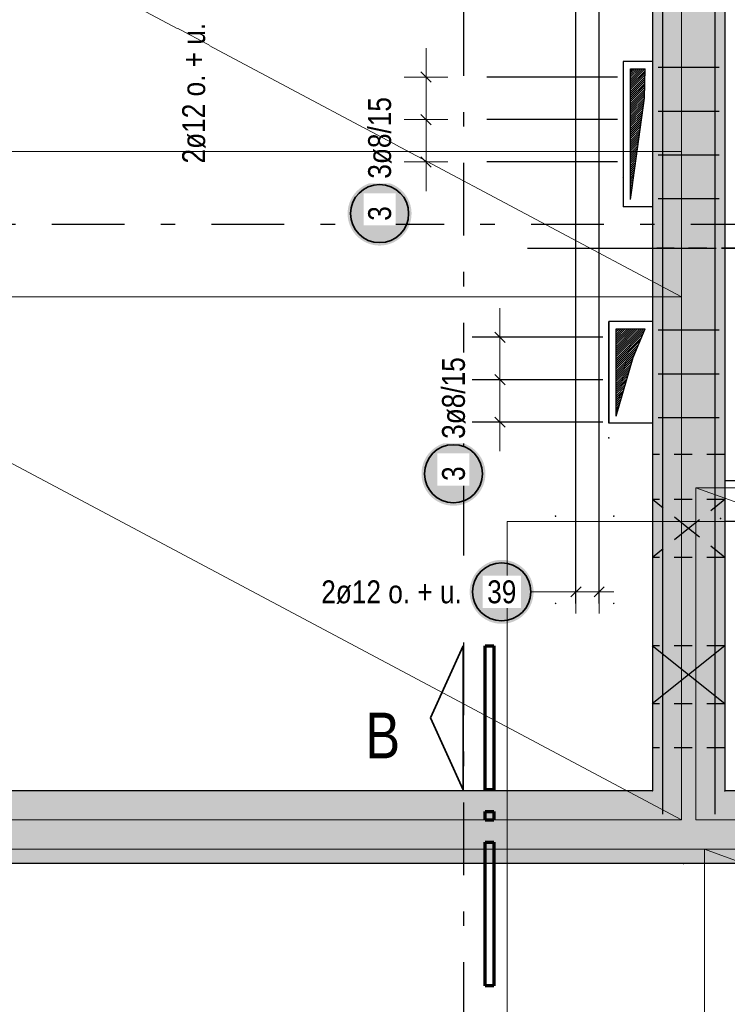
# Model space of a CAD drawing. Header units: millimetres. Extents: x -4 to 113, y -17 to 52.
# Tile 6 of 91: x 14.35 to 19.22, y 5.16 to 11.94. Entities that reach past the tile are written whole.
import ezdxf

# ---------------------------------------------------------------- set-up
doc = ezdxf.new("R2010")
doc.units = ezdxf.units.MM
doc.linetypes.add('DASHDOTX2', pattern=[2, 1, -0.5, 0, -0.5])
doc.linetypes.add('HIDDEN', pattern=[0.375, 0.25, -0.125])
for name, color, linetype, lineweight in [('Achsen', 7, 'Continuous', 20), ('Mattenbewehrung', 7, 'Continuous', 20), ('Schraffuren', 7, 'Continuous', 20), ('Stabstahl', 7, 'Continuous', 20)]:
    doc.layers.add(name, color=color, linetype=linetype, lineweight=lineweight)
doc.styles.add('Arial Narrow', font='ARIALN.TTF')
pattern_1 = [(45, (0, 0), (-0.007071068, 0.007071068), [])]

msp = doc.modelspace()

# ---------------------------------------------------------------- hatches: boundary and pattern name
at = {"lineweight": 25}
h = msp.add_hatch(dxfattribs=at)
h.set_pattern_fill('Mau', color=3, scale=0.01, angle=45, style=0, pattern_type=2)
h.set_pattern_definition(pattern_1)
h.paths.add_polyline_path([(18.557244, 10.699875), (18.652357, 11.397596), (18.657245, 11.599875), (18.557244, 11.599875)])
h = msp.add_hatch(dxfattribs=at)
h.set_pattern_fill('Mau', color=3, scale=0.01, angle=45, style=0, pattern_type=2)
h.set_pattern_definition(pattern_1)
h.paths.add_polyline_path([(18.457319, 9.209564), (18.575979, 9.611645), (18.657318, 9.809569), (18.457319, 9.809569)])
at = {"layer": 'Schraffuren', "lineweight": 13, "true_color": 0xd7ffd7}
for points in [[(19.207245, 20.284677), (19.207245, 6.630202), (18.707245, 6.630202), (18.707245, 20.284677)], [(45.256532, 6.630196), (45.256532, 6.130196), (9.866506, 6.130196), (9.866506, 6.630202)]]:
    msp.add_hatch(color=254, dxfattribs=at).paths.add_polyline_path(points)
at = {"layer": 'Stabstahl', "lineweight": 25, "true_color": 0xffffff}
for points in [[(17.049873, 10.602873), (17.049739, 10.610551), (17.049337, 10.618219), (17.048667, 10.625869), (17.047732, 10.633491), (17.04653, 10.641075), (17.045065, 10.648613), (17.043338, 10.656096), (17.04135, 10.663513), (17.039105, 10.670857), (17.036605, 10.678117), (17.033853, 10.685286), (17.030853, 10.692355), (17.027607, 10.699314), (17.024121, 10.706157), (17.020398, 10.712873), (17.016443, 10.719455), (17.012261, 10.725895), (17.007856, 10.732186), (17.003235, 10.738318), (16.998402, 10.744286), (16.993364, 10.750082), (16.988127, 10.755698), (16.982697, 10.761128), (16.977081, 10.766365), (16.971286, 10.771403), (16.965318, 10.776235), (16.959185, 10.780857), (16.952895, 10.785261), (16.946455, 10.789443), (16.939873, 10.793398), (16.933156, 10.797121), (16.926314, 10.800608), (16.919355, 10.803853), (16.912286, 10.806853), (16.905117, 10.809605), (16.897856, 10.812105), (16.890513, 10.81435), (16.883095, 10.816338), (16.875613, 10.818065), (16.868075, 10.819531), (16.860491, 10.820732), (16.852869, 10.821668), (16.845219, 10.822337), (16.837551, 10.822739), (16.829873, 10.822873), (16.822195, 10.822739), (16.814526, 10.822337), (16.806876, 10.821668), (16.799255, 10.820732), (16.79167, 10.819531), (16.784132, 10.818065), (16.77665, 10.816338), (16.769232, 10.81435), (16.761889, 10.812105), (16.754628, 10.809605), (16.747459, 10.806853), (16.740391, 10.803853), (16.733431, 10.800608), (16.726589, 10.797121), (16.719873, 10.793398), (16.71329, 10.789443), (16.70685, 10.785261), (16.70056, 10.780857), (16.694427, 10.776235), (16.688459, 10.771403), (16.682664, 10.766365), (16.677048, 10.761128), (16.671618, 10.755698), (16.666381, 10.750082), (16.661343, 10.744286), (16.65651, 10.738318), (16.651889, 10.732186), (16.647484, 10.725895), (16.643302, 10.719455), (16.639347, 10.712873), (16.635624, 10.706157), (16.632138, 10.699314), (16.628893, 10.692355), (16.625892, 10.685286), (16.62314, 10.678117), (16.62064, 10.670857), (16.618395, 10.663513), (16.616408, 10.656096), (16.61468, 10.648613), (16.613215, 10.641075), (16.612014, 10.633491), (16.611078, 10.625869), (16.610409, 10.618219), (16.610007, 10.610551), (16.609873, 10.602873), (16.610007, 10.595195), (16.610409, 10.587526), (16.611078, 10.579877), (16.612014, 10.572255), (16.613215, 10.56467), (16.61468, 10.557132), (16.616408, 10.54965), (16.618395, 10.542233), (16.62064, 10.534889), (16.62314, 10.527628), (16.625892, 10.520459), (16.628893, 10.513391), (16.632138, 10.506431), (16.635624, 10.499589), (16.639347, 10.492873), (16.643302, 10.486291), (16.647484, 10.47985), (16.651889, 10.47356), (16.65651, 10.467427), (16.661343, 10.46146), (16.666381, 10.455664), (16.671618, 10.450048), (16.677048, 10.444618), (16.682664, 10.439381), (16.688459, 10.434343), (16.694427, 10.42951), (16.70056, 10.424889), (16.70685, 10.420485), (16.71329, 10.416302), (16.719873, 10.412347), (16.726589, 10.408624), (16.733431, 10.405138), (16.740391, 10.401893), (16.747459, 10.398892), (16.754628, 10.39614), (16.761889, 10.39364), (16.769232, 10.391395), (16.77665, 10.389408), (16.784132, 10.38768), (16.79167, 10.386215), (16.799255, 10.385014), (16.806876, 10.384078), (16.814526, 10.383409), (16.822195, 10.383007), (16.829873, 10.382873), (16.837551, 10.383007), (16.845219, 10.383409), (16.852869, 10.384078), (16.860491, 10.385014), (16.868075, 10.386215), (16.875613, 10.38768), (16.883095, 10.389408), (16.890513, 10.391395), (16.897856, 10.39364), (16.905117, 10.39614), (16.912286, 10.398892), (16.919355, 10.401893), (16.926314, 10.405138), (16.933156, 10.408624), (16.939873, 10.412347), (16.946455, 10.416302), (16.952895, 10.420485), (16.959185, 10.424889), (16.965318, 10.42951), (16.971286, 10.434343), (16.977081, 10.439381), (16.982697, 10.444618), (16.988127, 10.450048), (16.993364, 10.455664), (16.998402, 10.46146), (17.003235, 10.467427), (17.007856, 10.47356), (17.012261, 10.47985), (17.016443, 10.486291), (17.020398, 10.492873), (17.024121, 10.499589), (17.027607, 10.506431), (17.030853, 10.513391), (17.033853, 10.520459), (17.036605, 10.527628), (17.039105, 10.534889), (17.04135, 10.542233), (17.043338, 10.54965), (17.045065, 10.557132), (17.04653, 10.56467), (17.047732, 10.572255), (17.048667, 10.579877), (17.049337, 10.587526)], [(17.558444, 8.812567), (17.55831, 8.820245), (17.557908, 8.827914), (17.557239, 8.835563), (17.556303, 8.843185), (17.555102, 8.85077), (17.553637, 8.858308), (17.551909, 8.86579), (17.549922, 8.873207), (17.547677, 8.880551), (17.545177, 8.887812), (17.542425, 8.894981), (17.539424, 8.902049), (17.536179, 8.909009), (17.532693, 8.915851), (17.52897, 8.922567), (17.525015, 8.929149), (17.520833, 8.93559), (17.516428, 8.94188), (17.511807, 8.948013), (17.506974, 8.95398), (17.501936, 8.959776), (17.496699, 8.965392), (17.491269, 8.970822), (17.485653, 8.976059), (17.479858, 8.981097), (17.47389, 8.985929), (17.467757, 8.990551), (17.461467, 8.994955), (17.455027, 8.999138), (17.448444, 9.003093), (17.441728, 9.006816), (17.434886, 9.010302), (17.427926, 9.013547), (17.420858, 9.016548), (17.413689, 9.019299), (17.406428, 9.0218), (17.399085, 9.024045), (17.391667, 9.026032), (17.384185, 9.02776), (17.376647, 9.029225), (17.369062, 9.030426), (17.361441, 9.031362), (17.353791, 9.032031), (17.346122, 9.032433), (17.338444, 9.032567), (17.330766, 9.032433), (17.323098, 9.032031), (17.315448, 9.031362), (17.307826, 9.030426), (17.300242, 9.029225), (17.292704, 9.02776), (17.285222, 9.026032), (17.277804, 9.024045), (17.270461, 9.0218), (17.2632, 9.019299), (17.256031, 9.016548), (17.248962, 9.013547), (17.242003, 9.010302), (17.235161, 9.006816), (17.228444, 9.003093), (17.221862, 8.999138), (17.215422, 8.994955), (17.209132, 8.990551), (17.202999, 8.985929), (17.197031, 8.981097), (17.191236, 8.976059), (17.185619, 8.970822), (17.18019, 8.965392), (17.174952, 8.959776), (17.169915, 8.95398), (17.165082, 8.948013), (17.160461, 8.94188), (17.156056, 8.93559), (17.151874, 8.929149), (17.147919, 8.922567), (17.144196, 8.915851), (17.14071, 8.909009), (17.137464, 8.902049), (17.134464, 8.894981), (17.131712, 8.887812), (17.129212, 8.880551), (17.126967, 8.873207), (17.124979, 8.86579), (17.123252, 8.858308), (17.121787, 8.85077), (17.120585, 8.843185), (17.11965, 8.835563), (17.11898, 8.827914), (17.118578, 8.820245), (17.118444, 8.812567), (17.118578, 8.804889), (17.11898, 8.797221), (17.11965, 8.789571), (17.120585, 8.781949), (17.121787, 8.774365), (17.123252, 8.766827), (17.124979, 8.759344), (17.126967, 8.751927), (17.129212, 8.744583), (17.131712, 8.737323), (17.134464, 8.730154), (17.137464, 8.723085), (17.14071, 8.716125), (17.144196, 8.709283), (17.147919, 8.702567), (17.151874, 8.695985), (17.156056, 8.689545), (17.160461, 8.683254), (17.165082, 8.677122), (17.169915, 8.671154), (17.174952, 8.665358), (17.18019, 8.659742), (17.185619, 8.654312), (17.191236, 8.649075), (17.197031, 8.644037), (17.202999, 8.639205), (17.209132, 8.634583), (17.215422, 8.630179), (17.221862, 8.625997), (17.228444, 8.622042), (17.235161, 8.618319), (17.242003, 8.614832), (17.248962, 8.611587), (17.256031, 8.608587), (17.2632, 8.605835), (17.270461, 8.603335), (17.277804, 8.60109), (17.285222, 8.599102), (17.292704, 8.597375), (17.300242, 8.595909), (17.307826, 8.594708), (17.315448, 8.593772), (17.323098, 8.593103), (17.330766, 8.592701), (17.338444, 8.592567), (17.346122, 8.592701), (17.353791, 8.593103), (17.361441, 8.593772), (17.369062, 8.594708), (17.376647, 8.595909), (17.384185, 8.597375), (17.391667, 8.599102), (17.399085, 8.60109), (17.406428, 8.603335), (17.413689, 8.605835), (17.420858, 8.608587), (17.427926, 8.611587), (17.434886, 8.614832), (17.441728, 8.618319), (17.448444, 8.622042), (17.455027, 8.625997), (17.461467, 8.630179), (17.467757, 8.634583), (17.47389, 8.639205), (17.479858, 8.644037), (17.485653, 8.649075), (17.491269, 8.654312), (17.496699, 8.659742), (17.501936, 8.665358), (17.506974, 8.671154), (17.511807, 8.677122), (17.516428, 8.683254), (17.520833, 8.689545), (17.525015, 8.695985), (17.52897, 8.702567), (17.532693, 8.709283), (17.536179, 8.716125), (17.539424, 8.723085), (17.542425, 8.730154), (17.545177, 8.737323), (17.547677, 8.744583), (17.549922, 8.751927), (17.551909, 8.759344), (17.553637, 8.766827), (17.555102, 8.774365), (17.556303, 8.781949), (17.557239, 8.789571), (17.557908, 8.797221)], [(17.890005, 8), (17.889871, 8.007678), (17.889469, 8.015346), (17.8888, 8.022996), (17.887864, 8.030618), (17.886663, 8.038203), (17.885197, 8.045741), (17.88347, 8.053223), (17.881483, 8.06064), (17.879237, 8.067984), (17.876737, 8.075244), (17.873985, 8.082413), (17.870985, 8.089482), (17.86774, 8.096442), (17.864253, 8.103284), (17.860531, 8.11), (17.856576, 8.116582), (17.852393, 8.123022), (17.847989, 8.129313), (17.843367, 8.135446), (17.838535, 8.141413), (17.833497, 8.147209), (17.82826, 8.152825), (17.82283, 8.158255), (17.817214, 8.163492), (17.811418, 8.16853), (17.805451, 8.173362), (17.799318, 8.177984), (17.793027, 8.182388), (17.786587, 8.186571), (17.780005, 8.190526), (17.773289, 8.194248), (17.766447, 8.197735), (17.759487, 8.20098), (17.752418, 8.20398), (17.745249, 8.206732), (17.737989, 8.209232), (17.730645, 8.211478), (17.723228, 8.213465), (17.715746, 8.215192), (17.708208, 8.216658), (17.700623, 8.217859), (17.693001, 8.218795), (17.685351, 8.219464), (17.677683, 8.219866), (17.670005, 8.22), (17.662327, 8.219866), (17.654659, 8.219464), (17.647009, 8.218795), (17.639387, 8.217859), (17.631802, 8.216658), (17.624264, 8.215192), (17.616782, 8.213465), (17.609365, 8.211478), (17.602021, 8.209232), (17.594761, 8.206732), (17.587592, 8.20398), (17.580523, 8.20098), (17.573563, 8.197735), (17.566721, 8.194248), (17.560005, 8.190526), (17.553423, 8.186571), (17.546983, 8.182388), (17.540692, 8.177984), (17.534559, 8.173362), (17.528592, 8.16853), (17.522796, 8.163492), (17.51718, 8.158255), (17.51175, 8.152825), (17.506513, 8.147209), (17.501475, 8.141413), (17.496643, 8.135446), (17.492021, 8.129313), (17.487617, 8.123022), (17.483434, 8.116582), (17.479479, 8.11), (17.475757, 8.103284), (17.47227, 8.096442), (17.469025, 8.089482), (17.466025, 8.082413), (17.463273, 8.075244), (17.460773, 8.067984), (17.458527, 8.06064), (17.45654, 8.053223), (17.454813, 8.045741), (17.453347, 8.038203), (17.452146, 8.030618), (17.45121, 8.022996), (17.450541, 8.015346), (17.450139, 8.007678), (17.450005, 8), (17.450139, 7.992322), (17.450541, 7.984654), (17.45121, 7.977004), (17.452146, 7.969382), (17.453347, 7.961797), (17.454813, 7.954259), (17.45654, 7.946777), (17.458527, 7.93936), (17.460773, 7.932016), (17.463273, 7.924756), (17.466025, 7.917587), (17.469025, 7.910518), (17.47227, 7.903558), (17.475757, 7.896716), (17.479479, 7.89), (17.483434, 7.883418), (17.487617, 7.876978), (17.492021, 7.870687), (17.496643, 7.864554), (17.501475, 7.858587), (17.506513, 7.852791), (17.51175, 7.847175), (17.51718, 7.841745), (17.522796, 7.836508), (17.528592, 7.83147), (17.534559, 7.826638), (17.540692, 7.822016), (17.546983, 7.817612), (17.553423, 7.813429), (17.560005, 7.809474), (17.566721, 7.805752), (17.573563, 7.802265), (17.580523, 7.79902), (17.587592, 7.79602), (17.594761, 7.793268), (17.602021, 7.790768), (17.609365, 7.788522), (17.616782, 7.786535), (17.624264, 7.784808), (17.631802, 7.783342), (17.639387, 7.782141), (17.647009, 7.781205), (17.654659, 7.780536), (17.662327, 7.780134), (17.670005, 7.78), (17.677683, 7.780134), (17.685351, 7.780536), (17.693001, 7.781205), (17.700623, 7.782141), (17.708208, 7.783342), (17.715746, 7.784808), (17.723228, 7.786535), (17.730645, 7.788522), (17.737989, 7.790768), (17.745249, 7.793268), (17.752418, 7.79602), (17.759487, 7.79902), (17.766447, 7.802265), (17.773289, 7.805752), (17.780005, 7.809474), (17.786587, 7.813429), (17.793027, 7.817612), (17.799318, 7.822016), (17.805451, 7.826638), (17.811418, 7.83147), (17.817214, 7.836508), (17.82283, 7.841745), (17.82826, 7.847175), (17.833497, 7.852791), (17.838535, 7.858587), (17.843367, 7.864554), (17.847989, 7.870687), (17.852393, 7.876978), (17.856576, 7.883418), (17.860531, 7.89), (17.864253, 7.896716), (17.86774, 7.903558), (17.870985, 7.910518), (17.873985, 7.917587), (17.876737, 7.924756), (17.879237, 7.932016), (17.881483, 7.93936), (17.88347, 7.946777), (17.885197, 7.954259), (17.886663, 7.961797), (17.887864, 7.969382), (17.8888, 7.977004), (17.889469, 7.984654)]]:
    msp.add_hatch(color=7, dxfattribs=at).paths.add_polyline_path(points)

# ---------------------------------------------------------------- linework, layer by layer
at = {"color": 3, "linetype": 'Continuous', "lineweight": 25, "ltscale": 0.5}
for p, q in [((18.777245, 20.344677), (18.777245, 6.470196)), ((19.137245, 20.344677), (19.137245, 6.470196)), ((18.747346, 11.609875), (19.167346, 11.609875)), ((18.747346, 11.308586), (19.167346, 11.308586)), ((18.747346, 11.007297), (19.167346, 11.007297)), ((18.747346, 10.706009), (19.167346, 10.706009)), ((18.747346, 9.802143), (19.167346, 9.802143)), ((18.747346, 9.500854), (19.167346, 9.500854)), ((18.747346, 9.199566), (19.167346, 9.199566))]:
    msp.add_line(p, q, dxfattribs=at)
at = {"color": 3, "linetype": 'Continuous', "lineweight": 25}
for p, q in [((18.707346, 20.284677), (18.707346, 6.630202)), ((19.207346, 20.284677), (19.207346, 6.630202)), ((18.707245, 11.649875), (18.507244, 11.649875)), ((18.507244, 11.649875), (18.507244, 10.649875)), ((18.557244, 10.699875), (18.557244, 11.599875)), ((18.557244, 11.599875), (18.657245, 11.599875)), ((18.652357, 11.397596), (18.657245, 11.599875)), ((18.557244, 10.699875), (18.652357, 11.397596)), ((18.707245, 10.649875), (18.507244, 10.649875)), ((18.407319, 9.159564), (18.407319, 9.859569)), ((18.407319, 9.159564), (18.407319, 9.859569)), ((18.407319, 9.159564), (18.407319, 9.859569)), ((18.407319, 9.159564), (18.407319, 9.859569)), ((18.707318, 9.859569), (18.407319, 9.859569)), ((18.407319, 9.859569), (18.407319, 9.159564)), ((18.457319, 9.209564), (18.457319, 9.809569)), ((18.457319, 9.809569), (18.657318, 9.809569)), ((18.575979, 9.611645), (18.657318, 9.809569)), ((18.457319, 9.209564), (18.575979, 9.611645)), ((18.707318, 9.159564), (18.407319, 9.159564)), ((21.987346, 8.764676), (19.207346, 8.764676)), ((18.707346, 6.630196), (10.366532, 6.630196)), ((25.277346, 6.630196), (19.207346, 6.630196)), ((45.256532, 6.130196), (9.866506, 6.130196))]:
    msp.add_line(p, q, dxfattribs=at)
at = {"color": 2, "linetype": 'HIDDEN', "lineweight": 35, "ltscale": 0.5}
msp.add_line((22.457346, 10.364101), (18.737346, 10.364101), dxfattribs=at)
at = {"color": 3, "linetype": 'HIDDEN', "lineweight": 25, "ltscale": 0.5}
for p, q in [((19.207346, 8.945456), (18.707346, 8.945456)), ((19.207245, 8.635762), (18.707346, 8.635762)), ((21.987346, 8.484676), (19.207346, 8.484676)), ((19.207245, 8.235762), (18.707346, 8.235762)), ((19.207245, 7.62876), (18.707346, 7.62876)), ((19.207245, 7.22876), (18.707346, 7.22876)), ((19.207346, 6.925456), (18.707346, 6.925456))]:
    msp.add_line(p, q, dxfattribs=at)
at = {"color": 9, "linetype": 'Continuous', "lineweight": 0}
for p, q in [((17.707245, 6.630202), (17.707245, 8.484676)), ((17.707245, 8.484676), (25.277346, 8.484676)), ((17.707245, 6.630202), (17.707245, 1.730196))]:
    msp.add_line(p, q, dxfattribs=at)
at = {"color": 2, "linetype": 'Continuous', "lineweight": 35}
for p, q in [((17.181102, 7.132894), (17.406101, 7.627878)), ((17.406101, 7.627878), (17.406101, 6.637888)), ((17.406101, 6.637888), (17.181102, 7.132894))]:
    msp.add_line(p, q, dxfattribs=at)
at = {"color": 1, "linetype": 'Continuous', "lineweight": 70}
for p, q in [((17.556102, 6.637888), (17.556102, 7.627878)), ((17.556102, 7.627878), (17.616111, 7.627878)), ((17.616111, 7.627878), (17.616111, 6.637888)), ((17.616111, 6.637888), (17.556102, 6.637888)), ((17.556102, 6.427877), (17.556102, 6.48789)), ((17.556102, 6.48789), (17.616111, 6.48789)), ((17.616111, 6.48789), (17.616111, 6.427877)), ((17.616111, 6.427877), (17.556102, 6.427877)), ((17.556102, 5.287886), (17.556102, 6.277876)), ((17.556102, 6.277876), (17.616111, 6.277876)), ((17.616111, 6.277876), (17.616111, 5.287886)), ((17.616111, 5.287886), (17.556102, 5.287886))]:
    msp.add_line(p, q, dxfattribs=at)
at = {"color": 9, "linetype": 'Continuous', "lineweight": 0}
for centre in [(18.507244, 10.849872), (18.407319, 9.059566), (19.177346, 8.504676), (18.707245, 6.630202), (18.707245, 6.630196), (19.207245, 6.630202), (19.207245, 6.630196), (18.922833, 6.130196)]:
    msp.add_circle(centre, 0.00222, dxfattribs=at)
at = {"layer": 'Achsen', "color": 3, "linetype": 'DASHDOTX2', "lineweight": 25, "ltscale": 0.5}
for p, q in [((17.407324, 39.55094), (17.407324, -0.69339)), ((3.573324, 10.530196), (49.410516, 10.530196))]:
    msp.add_line(p, q, dxfattribs=at)
at = {"layer": 'Achsen', "color": 3, "linetype": 'HIDDEN', "lineweight": 25, "ltscale": 0.5}
for p, q in [((18.957245, 8.435762), (18.707346, 8.635681)), ((19.207245, 8.635762), (18.957245, 8.435762)), ((18.957245, 8.435762), (18.707346, 8.235843)), ((19.207245, 8.235762), (18.957245, 8.435762))]:
    msp.add_line(p, q, dxfattribs=at)
at = {"layer": 'Achsen', "color": 3, "linetype": 'Continuous', "lineweight": 25}
for p, q in [((18.957245, 7.42876), (18.707245, 7.62876)), ((19.207245, 7.62876), (18.957245, 7.42876)), ((18.957245, 7.42876), (18.707245, 7.22876)), ((19.207245, 7.22876), (18.957245, 7.42876))]:
    msp.add_line(p, q, dxfattribs=at)
at = {"layer": 'Mattenbewehrung', "color": 7, "linetype": 'Continuous', "lineweight": 18, "ltscale": 0.5}
for p, q in [((18.907343, 10.030196), (18.907343, 13.349867)), ((18.907346, 6.430205), (18.907346, 11.030196)), ((10.266531, 10.030196), (18.907343, 10.030196)), ((18.907343, 10.030196), (18.907343, 10.030196)), ((25.447346, 8.714672), (19.007139, 8.714672)), ((19.007139, 8.714672), (19.007139, 8.693323)), ((25.447346, 6.430202), (19.007139, 8.714672)), ((19.007139, 8.693323), (19.007369, 6.430202)), ((10.266542, 6.430205), (18.907346, 6.430205)), ((19.007369, 6.430202), (25.447346, 6.430202)), ((19.007369, 6.430202), (19.007369, 6.430202)), ((19.926538, 6.2302), (7.926538, 6.230198)), ((31.066536, 6.230201), (19.066536, 6.230198)), ((19.066536, 6.230198), (19.066536, 1.790201)), ((31.066536, 1.790201), (19.066536, 6.230198))]:
    msp.add_line(p, q, dxfattribs=at)
at = {"layer": 'Schraffuren', "color": 9, "linetype": 'Continuous', "lineweight": 0}
for centre in [(18.041426, 8.520552), (18.441426, 8.520552), (18.041426, 7.920552), (18.441426, 7.920552)]:
    msp.add_circle(centre, 0.00222, dxfattribs=at)
at = {"layer": 'Stabstahl', "color": 3, "linetype": 'Continuous', "lineweight": 25, "ltscale": 0.5}
for p, q in [((18.181426, 7.920552), (18.181426, 12.520552)), ((18.341426, 7.920552), (18.341426, 12.520552)), ((17.114645, 11.57723), (17.185355, 11.506519)), ((18.467244, 11.541875), (17.567244, 11.541875)), ((17.114645, 11.285229), (17.185355, 11.214518)), ((18.467244, 11.249873), (17.567244, 11.249873)), ((17.114645, 10.993227), (17.185355, 10.922517)), ((18.467244, 10.957872), (17.567244, 10.957872)), ((17.847346, 10.363773), (19.147346, 10.363773)), ((17.623216, 9.786924), (17.693927, 9.716213)), ((18.367319, 9.751569), (17.467319, 9.751569)), ((17.623216, 9.494923), (17.693927, 9.424212)), ((18.367319, 9.459568), (17.467319, 9.459568)), ((18.367319, 9.167566), (17.467319, 9.167566)), ((17.623216, 9.202922), (17.693927, 9.132211)), ((18.216782, 8.035355), (18.146071, 7.964645)), ((18.376781, 8.035355), (18.306071, 7.964645))]:
    msp.add_line(p, q, dxfattribs=at)
at = {"layer": 'Stabstahl', "color": 5, "linetype": 'Continuous', "lineweight": 18, "ltscale": 0.5}
for p, q in [((17.15, 10.757872), (17.15, 11.741875)), ((17, 11.541875), (17.3, 11.541875)), ((17, 11.249873), (17.3, 11.249873)), ((17, 10.957872), (17.3, 10.957872)), ((17.658572, 8.967566), (17.658572, 9.951569)), ((17.508572, 9.751569), (17.808572, 9.751569)), ((17.508572, 9.459568), (17.808572, 9.459568)), ((17.508572, 9.167566), (17.808572, 9.167566)), ((18.181426, 8.15), (18.181426, 7.85)), ((18.341426, 8.15), (18.341426, 7.85)), ((17.870005, 8), (18.081426, 8)), ((18.081426, 8), (18.441426, 8))]:
    msp.add_line(p, q, dxfattribs=at)
at = {"layer": 'Stabstahl', "color": 2, "linetype": 'Continuous', "lineweight": 35, "ltscale": 0.5}
for centre in [(16.829873, 10.602873), (17.338444, 8.812567), (17.670005, 8)]:
    msp.add_circle(centre, 0.2, dxfattribs=at)

# ---------------------------------------------------------------- texts
at = {"color": 1, "lineweight": 70, "style": 'Arial Narrow'}
msp.add_text('B', height=0.315, dxfattribs=at).set_placement((16.730853, 6.853595))
at = {"layer": 'Stabstahl', "color": 2, "lineweight": 35, "insert": (15.47125, 10.947599), "char_height": 0.1575, "attachment_point": 1, "rotation": 90, "line_spacing_factor": 0.9, "style": 'Arial Narrow', "bg_fill": 3, "box_fill_scale": 1.2, "bg_fill_color": 256, "bg_fill_true_color": 13158600, "bg_fill_transparency": 0}
msp.add_mtext('2ø12 o. + u.', dxfattribs=at)

# ---------------------------------------------------------------- next in the draw order: texts
at = {"layer": 'Stabstahl', "color": 2, "lineweight": 35, "char_height": 0.1575, "attachment_point": 1, "rotation": 90, "line_spacing_factor": 0.9, "style": 'Arial Narrow', "bg_fill": 3, "box_fill_scale": 1.2, "bg_fill_color": 256, "bg_fill_true_color": 13158600, "bg_fill_transparency": 0}
for s, insert in [('3ø8/15', (16.751123, 10.842873)), ('3', (16.751123, 10.55326)), ('3ø8/15', (17.259694, 9.052567)), ('3', (17.259694, 8.762955))]:
    msp.add_mtext(s, dxfattribs=dict(at, insert=insert))

# ---------------------------------------------------------------- next in the draw order: linework, layer by layer
at = {"layer": 'Mattenbewehrung', "color": 7, "linetype": 'Continuous', "lineweight": 18, "ltscale": 0.5}
for p, q in [((10.266531, 14.63019), (18.907343, 10.030196)), ((18.907346, 11.030196), (10.266542, 11.030196)), ((18.907346, 6.430205), (10.266542, 11.030196))]:
    msp.add_line(p, q, dxfattribs=at)

# ---------------------------------------------------------------- next in the draw order: texts
at = {"layer": 'Stabstahl', "color": 2, "lineweight": 35, "insert": (17.57078, 8.07875), "char_height": 0.1575, "attachment_point": 1, "line_spacing_factor": 0.9, "style": 'Arial Narrow', "bg_fill": 3, "box_fill_scale": 1.2, "bg_fill_color": 256, "bg_fill_true_color": 13158600, "bg_fill_transparency": 0}
msp.add_mtext('39', dxfattribs=at)

# ---------------------------------------------------------------- next in the draw order: texts
at = {"layer": 'Stabstahl', "color": 2, "lineweight": 35, "insert": (16.428305, 8.07875), "char_height": 0.1575, "attachment_point": 1, "line_spacing_factor": 0.9, "style": 'Arial Narrow', "bg_fill": 3, "box_fill_scale": 1.2, "bg_fill_color": 256, "bg_fill_true_color": 13158600, "bg_fill_transparency": 0}
msp.add_mtext('2ø12 o. + u.', dxfattribs=at)

doc.saveas('drawing.dxf')
